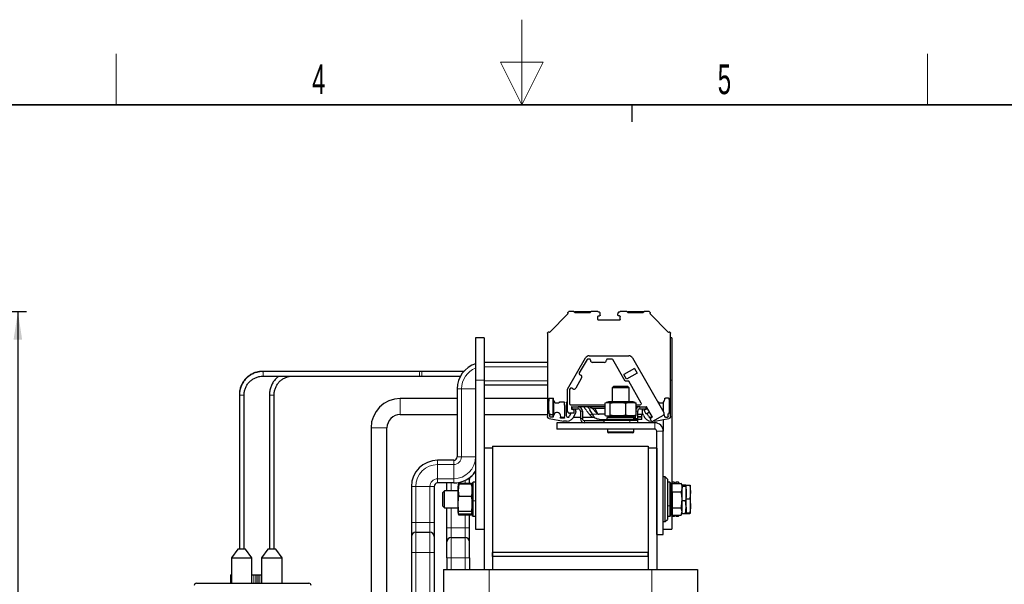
# Model space of a CAD drawing. Header units: millimetres. Extents: x 5 to 418, y 2 to 292.
# Tile 45 of 46: x 158 to 274, y 226 to 292. Entities that reach past the tile are written whole.
import ezdxf

# ---------------------------------------------------------------- set-up
doc = ezdxf.new("R2010")
doc.units = ezdxf.units.MM
doc.layers.add('SLD-0', color=7, linetype='Continuous')
doc.styles.add('SLDTEXTSTYLE0', font='TXT', dxfattribs={"width": 0.605})
doc.dimstyles.new('SLDDIMSTYLE0', dxfattribs={"dimtxt": 3.5, "dimasz": 3.302, "dimexe": 0, "dimexo": 0.0625, "dimgap": 0.875, "dimtad": 1, "dimlfac": 4, "dimrnd": 1e-09, "dimzin": 12, "dimdsep": 46, "dimtxsty": 'SLDTEXTSTYLE0', "dimsah": 1, "dimcen": 0.09, "dimadec": 0, "dimazin": 3, "dimtfac": 1, "dimtofl": 0, "dimtmove": 0, "dimatfit": 3, "dimfxl": 1, "dimfrac": 2, "dimtolj": 1, "dimtzin": 12, "dimarcsym": 0})

# ---------------------------------------------------------------- blocks, each defined once
blk = doc.blocks.new('_D_1')
at = {"layer": 'SLD-0'}
for p, q in [((117.13, 258.16), (158.68, 258.16)), ((157.68, 258.16), (157.68, 175.71)), ((149.2, 175.71), (158.68, 175.71))]:
    blk.add_line(p, q, dxfattribs=at)
for points in [[(157.68, 258.16), (157.17, 254.86), (158.18, 254.86)], [(157.68, 175.71), (158.18, 179.01), (157.17, 179.01)]]:
    blk.add_solid(points, dxfattribs=at)
at = {"layer": 'SLD-0', "insert": (153.17, 210.92), "char_height": 3.5, "attachment_point": 1, "rotation": 90, "style": 'SLDTEXTSTYLE0'}
blk.add_mtext('329,8', dxfattribs=at)

msp = doc.modelspace()

# ---------------------------------------------------------------- linework, layer by layer
at = {"color": 7, "linetype": 'Continuous', "lineweight": 25}
for p, q in [((222.4606, 257.9275), (220.2509, 255.7177)), ((222.4253, 258.0689), (222.4954, 258.139)), ((222.4253, 257.9628), (222.4606, 257.9275)), ((223.1113, 258.161), (222.5484, 258.161)), ((223.1643, 258.139), (223.2799, 258.0235)), ((223.2174, 258.161), (225.0674, 258.161)), ((225.0049, 258.0235), (223.2799, 258.0235)), ((225.0049, 258.0235), (225.1204, 258.139)), ((225.9611, 258.161), (225.1734, 258.161)), ((225.9674, 257.236), (225.9674, 257.586)), ((226.0424, 257.661), (226.1361, 257.661)), ((226.2111, 257.736), (226.2111, 257.911)), ((228.3236, 257.736), (228.3236, 257.911)), ((228.4924, 257.661), (228.3986, 257.661)), ((228.5674, 257.2235), (228.5674, 257.586)), ((229.3613, 258.161), (228.5736, 258.161)), ((229.4143, 258.139), (229.5299, 258.0235)), ((229.4674, 258.161), (231.3174, 258.161)), ((231.2549, 258.0235), (229.5299, 258.0235)), ((231.2549, 258.0235), (231.3704, 258.139)), ((231.9863, 258.161), (231.4234, 258.161)), ((232.0393, 258.139), (232.1095, 258.0689)), ((232.1095, 257.9628), (232.0741, 257.9275)), ((234.2838, 255.7177), (232.0741, 257.9275)), ((228.5049, 257.161), (226.0424, 257.161)), ((212.5674, 255.086), (211.5674, 255.086)), ((211.5674, 255.086), (211.5674, 250.086)), ((212.5674, 255.086), (212.5674, 250.086)), ((220.0174, 255.6299), (220.0174, 245.8264)), ((220.0393, 255.683), (220.1095, 255.7531)), ((220.2509, 255.7177), (220.2156, 255.7531)), ((234.2838, 255.7177), (234.3192, 255.7531)), ((234.4253, 255.7531), (234.4954, 255.683)), ((234.5174, 245.8264), (234.5174, 255.6299)), ((234.6424, 255.086), (234.5174, 255.086)), ((234.6424, 255.086), (234.6424, 250.086)), ((222.3674, 249.0206), (224.498, 252.711)), ((224.9311, 252.961), (229.5803, 252.961)), ((230.0133, 252.711), (233.7167, 246.2966)), ((220.0174, 252.1697), (212.5674, 252.1697)), ((224.6785, 252.5235), (223.7651, 250.9416)), ((224.9549, 252.586), (224.7867, 252.586)), ((225.0799, 252.436), (225.0799, 252.461)), ((226.7049, 252.186), (225.3299, 252.186)), ((226.9549, 252.461), (226.9549, 252.436)), ((227.5884, 252.586), (227.0799, 252.586)), ((229.1762, 249.961), (227.6967, 252.5235)), ((186.51, 251.111), (186.378, 251.111)), ((204.9149, 251.111), (186.51, 251.111)), ((186.51, 250.561), (204.9149, 250.561)), ((205.2299, 251.111), (204.9149, 251.111)), ((204.9149, 250.561), (205.2299, 250.561)), ((210.1542, 251.111), (205.2299, 251.111)), ((205.2299, 250.561), (209.7718, 250.561)), ((223.8109, 250.7708), (223.9408, 250.6958)), ((230.264, 251.4768), (229.0083, 250.7518)), ((229.327, 250.1997), (229.0083, 250.7518)), ((230.5827, 250.9247), (229.327, 250.1997)), ((230.264, 251.4768), (230.5827, 250.9247)), ((211.5674, 250.086), (211.5674, 232.586)), ((212.5674, 250.086), (212.5674, 242.086)), ((220.0174, 249.5022), (212.5674, 249.5022)), ((224.0323, 250.3543), (223.3448, 249.1635)), ((227.7924, 249.336), (227.6424, 249.186)), ((229.4924, 249.336), (227.7924, 249.336)), ((229.5803, 249.961), (229.1762, 249.961)), ((229.6424, 249.186), (229.4924, 249.336)), ((231.0598, 247.3985), (229.5803, 249.961)), ((234.6424, 250.086), (234.6424, 238.086)), ((183.7474, 248.336), (183.7474, 230.211)), ((183.7549, 248.336), (183.7549, 230.211)), ((184.3049, 230.211), (184.3049, 248.336)), ((187.2899, 248.336), (187.2899, 230.211)), ((187.8399, 230.211), (187.8399, 248.336)), ((209.3961, 249.086), (209.3961, 241.086)), ((222.3674, 246.461), (222.3674, 249.0206)), ((222.6174, 248.9201), (222.6174, 247.336)), ((222.7026, 249.1013), (222.6341, 248.9826)), ((223.0033, 249.072), (222.8734, 249.147)), ((227.6424, 249.186), (227.6424, 247.536)), ((229.6424, 249.186), (227.6424, 249.186)), ((229.6424, 247.536), (229.6424, 249.186)), ((209.3961, 247.9235), (202.6924, 247.9235)), ((220.0174, 247.9235), (212.5674, 247.9235)), ((220.6424, 247.9235), (220.1798, 247.9235)), ((220.2528, 247.986), (220.6299, 247.986)), ((220.6424, 248.0018), (220.6424, 245.7735)), ((220.7049, 247.911), (220.7049, 247.8485)), ((220.7329, 247.6944), (220.7329, 246.0151)), ((221.4778, 247.536), (221.9468, 247.536)), ((222.7424, 247.211), (226.8053, 247.211)), ((222.8924, 246.961), (222.8674, 246.961)), ((222.8674, 246.961), (222.8674, 246.686)), ((222.8924, 246.961), (222.8924, 246.711)), ((222.8924, 246.961), (223.6424, 246.961)), ((226.8053, 246.961), (223.6424, 246.961)), ((226.8053, 247.4217), (227.0991, 247.4891)), ((226.8053, 245.9502), (226.8053, 247.4217)), ((227.1924, 247.536), (226.9274, 247.465)), ((227.0991, 247.4891), (227.3928, 247.4217)), ((227.2653, 247.536), (227.1924, 247.536)), ((230.0924, 247.536), (227.2653, 247.536)), ((227.3928, 245.9502), (227.3928, 247.4217)), ((229.2298, 245.9502), (229.2298, 247.4217)), ((230.3553, 247.4655), (230.0924, 247.536)), ((230.3512, 247.4511), (230.4794, 247.4217)), ((230.4794, 245.9502), (230.4794, 247.4217)), ((230.4794, 247.211), (230.9515, 247.211)), ((230.8924, 246.961), (230.4794, 246.961)), ((230.8924, 246.961), (231.6424, 246.961)), ((231.6674, 246.961), (231.6424, 246.961)), ((231.6424, 246.711), (231.6424, 246.961)), ((232.3674, 245.7486), (231.6674, 246.961)), ((231.6924, 246.7156), (231.6924, 246.961)), ((233.0011, 247.536), (233.057, 247.536)), ((233.6424, 247.4895), (233.6424, 246.4253)), ((233.8299, 247.911), (233.8299, 247.8485)), ((234.282, 247.986), (233.9049, 247.986)), ((202.6924, 246.0485), (209.3961, 246.0485)), ((212.5674, 246.0485), (220.0174, 246.0485)), ((220.3174, 245.811), (220.3174, 246.086)), ((220.3174, 246.0485), (220.6424, 246.0485)), ((220.6322, 245.736), (220.3924, 245.736)), ((221.5616, 245.736), (222.0373, 245.736)), ((222.4061, 245.736), (222.4626, 245.736)), ((222.7842, 246.211), (222.6156, 245.8495)), ((223.1174, 246.211), (222.6174, 246.211)), ((222.8674, 246.686), (223.1174, 246.595)), ((222.8924, 246.711), (223.6424, 246.711)), ((222.9972, 246.6677), (222.9856, 246.6429)), ((223.1023, 245.736), (223.8924, 245.736)), ((223.1174, 246.595), (223.1174, 246.211)), ((223.2069, 245.944), (223.3122, 246.2334)), ((223.3424, 246.4045), (223.3122, 246.2334)), ((223.3424, 246.4045), (223.3424, 246.5998)), ((223.8924, 246.461), (223.8924, 245.586)), ((224.1424, 246.461), (224.1424, 245.586)), ((224.1424, 245.736), (225.363, 245.736)), ((225.311, 246.086), (225.0249, 246.6138)), ((225.2674, 246.786), (226.8053, 246.786)), ((225.311, 246.086), (225.3951, 245.9309)), ((225.9226, 246.2168), (225.6141, 246.786)), ((226.8053, 246.086), (226.1077, 246.086)), ((226.9274, 245.907), (227.1924, 245.836)), ((227.5924, 245.836), (227.0174, 245.686)), ((227.6768, 245.836), (227.1924, 245.836)), ((230.0924, 245.836), (227.6768, 245.836)), ((230.2674, 245.686), (229.6924, 245.836)), ((230.0924, 245.836), (230.3573, 245.907)), ((230.3535, 245.9213), (230.4794, 245.9502)), ((230.3924, 245.586), (230.3924, 245.9302)), ((230.6424, 245.586), (230.6424, 246.461)), ((230.6424, 246.086), (231.1424, 246.086)), ((230.6642, 245.786), (230.6642, 245.7735)), ((230.6642, 245.786), (231.1424, 245.786)), ((231.1424, 245.7735), (230.6642, 245.7735)), ((230.8924, 246.711), (231.6424, 246.711)), ((231.1424, 245.786), (231.1424, 246.086)), ((231.1424, 245.486), (231.1424, 245.7735)), ((231.1924, 246.4045), (231.1924, 246.5998)), ((231.2225, 246.2334), (231.1924, 246.4045)), ((231.3279, 245.944), (231.2225, 246.2334)), ((231.4054, 246.5499), (231.7799, 246.7661)), ((231.6554, 246.1169), (231.4054, 246.5499)), ((231.5528, 246.635), (231.5376, 246.6677)), ((232.0299, 246.3331), (231.6554, 246.1169)), ((231.9191, 245.8495), (231.7649, 246.1801)), ((232.1011, 245.5948), (232.3674, 245.7486)), ((233.6251, 245.9551), (232.3261, 245.2051)), ((233.9027, 245.736), (234.1424, 245.736)), ((234.2174, 245.811), (234.2174, 246.086)), ((220.224, 245.5802), (221.8924, 245.286)), ((221.1424, 245.086), (221.1424, 244.336)), ((232.6424, 245.086), (221.1424, 245.086)), ((221.958, 245.611), (221.6241, 245.611)), ((222.2672, 245.286), (221.8924, 245.286)), ((224.3924, 245.336), (226.6424, 245.336)), ((226.1424, 245.486), (226.7424, 245.486)), ((226.7424, 245.486), (226.6424, 245.386)), ((226.6424, 245.386), (226.6424, 245.086)), ((226.6424, 245.386), (229.7125, 245.386)), ((226.7424, 245.486), (229.659, 245.486)), ((227.0174, 245.686), (227.0174, 245.486)), ((230.1462, 245.686), (227.0174, 245.686)), ((229.659, 245.486), (230.5424, 245.486)), ((229.7125, 245.386), (230.6424, 245.386)), ((230.2674, 245.686), (230.1462, 245.686)), ((230.2674, 245.486), (230.2674, 245.686)), ((230.6424, 245.386), (230.5424, 245.486)), ((231.1424, 245.486), (230.6323, 245.486)), ((230.6424, 245.086), (230.6424, 245.386)), ((232.3261, 245.2051), (232.1011, 245.5948)), ((232.6424, 245.286), (232.4662, 245.286)), ((232.6424, 245.286), (234.3108, 245.5802)), ((233.6424, 245.4623), (233.6424, 244.086)), ((199.2549, 244.486), (199.2549, 201.7199)), ((201.1299, 201.7199), (201.1299, 244.486)), ((232.6424, 244.336), (221.1424, 244.336)), ((227.0799, 244.336), (227.0799, 244.016)), ((230.0799, 243.891), (227.2049, 243.891)), ((230.2049, 244.016), (230.2049, 244.336)), ((232.8924, 231.961), (232.8924, 244.086)), ((233.6424, 231.961), (233.6424, 244.086)), ((213.5674, 242.336), (213.5674, 229.836)), ((213.5674, 242.336), (231.8924, 242.336)), ((231.8924, 242.336), (231.8924, 229.836)), ((213.5674, 242.086), (212.5674, 242.086)), ((212.5674, 242.086), (212.5674, 227.836)), ((213.5674, 242.086), (213.5674, 227.836)), ((232.8924, 242.086), (231.8924, 242.086)), ((231.8924, 242.086), (231.8924, 227.836)), ((232.8924, 242.086), (232.8924, 227.836)), ((208.9799, 240.6697), (207.0924, 240.6697)), ((208.9799, 238.0022), (207.0924, 238.0022)), ((208.1836, 237.086), (208.1836, 238.0022)), ((209.5223, 237.7411), (209.4674, 237.536)), ((209.5816, 237.8527), (209.5143, 237.1372)), ((209.5823, 237.9648), (209.5223, 237.7411)), ((209.5816, 237.8527), (209.5355, 237.7376)), ((209.5648, 237.8498), (209.5816, 237.9618)), ((211.0531, 237.9618), (209.5816, 237.9618)), ((211.0531, 237.8527), (209.5816, 237.8527)), ((210.8511, 237.9618), (210.8511, 238.4365)), ((211.0531, 237.9618), (211.065, 237.8826)), ((211.0993, 237.7376), (211.0531, 237.8527)), ((211.0962, 237.8018), (211.0553, 237.9544)), ((211.1674, 237.536), (211.1124, 237.7411)), ((211.2674, 238.086), (211.1674, 237.986)), ((211.1674, 235.8964), (211.1674, 237.986)), ((211.5674, 238.086), (211.2674, 238.086)), ((211.2674, 235.8864), (211.2674, 238.086)), ((233.8924, 238.711), (233.6424, 238.711)), ((234.1424, 238.461), (233.8924, 238.711)), ((233.8924, 233.461), (233.8924, 238.711)), ((234.1424, 238.461), (234.1424, 233.711)), ((234.4424, 238.086), (234.1424, 238.086)), ((234.5424, 237.986), (234.4424, 238.086)), ((234.4424, 238.086), (234.4424, 235.3199)), ((234.5424, 237.986), (234.5424, 235.3582)), ((234.6424, 237.836), (234.5424, 237.836)), ((234.6924, 237.6263), (234.5424, 237.5397)), ((234.9424, 238.086), (234.6424, 238.086)), ((234.6424, 238.086), (234.6424, 237.5975)), ((234.6924, 237.961), (235.7759, 237.961)), ((234.6924, 236.9607), (234.6924, 237.961)), ((235.0424, 237.986), (234.9424, 238.086)), ((234.9424, 238.086), (234.9424, 237.961)), ((235.0424, 237.986), (235.0424, 237.961)), ((235.4424, 238.086), (235.1424, 238.086)), ((235.1424, 238.086), (235.1424, 237.961)), ((235.5424, 237.986), (235.4424, 238.086)), ((235.4424, 238.086), (235.4424, 237.961)), ((235.5424, 237.986), (235.5424, 237.961)), ((235.8674, 237.711), (235.7754, 237.9638)), ((235.7759, 237.961), (235.8674, 237.4608)), ((235.7759, 237.961), (235.7838, 237.923)), ((235.8448, 237.773), (236.2759, 237.773)), ((235.8674, 237.4608), (235.8674, 237.711)), ((235.8674, 237.6409), (236.2759, 237.6409)), ((236.2759, 237.773), (236.3674, 237.7069)), ((236.3674, 237.7069), (236.2759, 237.6409)), ((236.3179, 237.7427), (236.7759, 237.7427)), ((236.3674, 236.7973), (236.3674, 237.7069)), ((236.7759, 237.7427), (236.8674, 236.9471)), ((236.7759, 237.7427), (236.8674, 237.71)), ((236.8674, 236.9471), (236.8674, 237.71)), ((204.0086, 237.586), (204.0086, 233.336)), ((206.6761, 237.586), (206.6761, 233.336)), ((207.8841, 237.086), (207.6924, 236.8942)), ((207.6924, 235.3593), (207.6924, 236.8942)), ((209.4674, 237.086), (207.8841, 237.086)), ((207.8841, 235.1869), (207.8841, 237.086)), ((209.4674, 237.536), (209.4674, 237.024)), ((209.4674, 237.024), (209.4674, 234.636)), ((209.5143, 237.1372), (209.5816, 236.4218)), ((234.6924, 236.9607), (235.7759, 236.9607)), ((234.6924, 236.9607), (234.6924, 235.0857)), ((235.8674, 237.4608), (235.7759, 236.9607)), ((235.8674, 236.0232), (235.8674, 237.4608)), ((236.3674, 235.1764), (236.3674, 236.7973)), ((236.8674, 236.9471), (236.7759, 236.1514)), ((236.8674, 235.3231), (236.8674, 236.9471)), ((207.6924, 235.2777), (207.6924, 235.3593)), ((211.0531, 236.4218), (209.5816, 236.4218)), ((211.1674, 234.186), (211.1674, 235.8964)), ((211.2674, 234.086), (211.2674, 235.8864)), ((234.4424, 235.3199), (234.4424, 234.086)), ((234.5424, 235.3582), (234.5424, 234.186)), ((235.8674, 234.6484), (235.8674, 236.0232)), ((235.8674, 235.9538), (236.2759, 235.9538)), ((236.3674, 235.1764), (236.2759, 235.9538)), ((236.3674, 236.1514), (236.7759, 236.1514)), ((236.8674, 234.462), (236.8674, 235.3231)), ((207.6924, 235.2777), (207.8841, 235.086)), ((207.8841, 235.086), (207.8841, 235.1869)), ((207.8841, 235.086), (209.4674, 235.086)), ((208.1836, 232.711), (208.1836, 235.086)), ((209.4674, 234.636), (209.5223, 234.4309)), ((209.5386, 234.3702), (209.5823, 234.2072)), ((209.5816, 234.2102), (209.5588, 234.3763)), ((209.5778, 234.2357), (209.5816, 234.2102)), ((211.0531, 234.6551), (209.5816, 234.6551)), ((211.0531, 234.3193), (209.5816, 234.3193)), ((211.0531, 234.2102), (209.5816, 234.2102)), ((210.8511, 232.711), (210.8511, 234.2102)), ((211.076, 234.3763), (211.0531, 234.2102)), ((211.0553, 234.2175), (211.0962, 234.3702)), ((211.1124, 234.4309), (211.1674, 234.636)), ((211.1674, 234.186), (211.2674, 234.086)), ((234.4424, 234.086), (234.5424, 234.186)), ((234.5424, 234.6322), (234.6924, 234.5456)), ((234.5424, 234.336), (234.6424, 234.336)), ((234.6424, 234.5745), (234.6424, 234.086)), ((234.6924, 235.0857), (235.7759, 235.0857)), ((234.6924, 235.0857), (234.6924, 234.211)), ((234.6924, 234.211), (235.7759, 234.211)), ((234.9424, 234.211), (234.9424, 234.086)), ((234.9424, 234.086), (235.0424, 234.186)), ((235.0424, 234.211), (235.0424, 234.186)), ((235.1424, 234.211), (235.1424, 234.086)), ((235.4424, 234.211), (235.4424, 234.086)), ((235.4424, 234.086), (235.5424, 234.186)), ((235.5424, 234.211), (235.5424, 234.186)), ((235.7754, 234.2082), (235.8674, 234.461)), ((235.8674, 234.6484), (235.7759, 235.0857)), ((235.7759, 234.211), (235.8674, 234.6484)), ((235.8448, 234.3989), (236.2759, 234.3989)), ((235.8674, 234.461), (235.8674, 234.6484)), ((236.2759, 234.3989), (236.3674, 235.1764)), ((236.2759, 234.3989), (236.3674, 234.465)), ((236.3179, 234.4293), (236.7759, 234.4293)), ((236.3674, 235.1764), (236.3674, 234.4639)), ((236.3674, 234.4947), (236.7759, 234.4947)), ((236.8674, 234.462), (236.7759, 234.4947)), ((236.7759, 234.4293), (236.8674, 234.462)), ((204.0086, 233.336), (204.0086, 231.7135)), ((206.6761, 233.336), (206.6761, 231.7135)), ((211.2674, 234.086), (211.5674, 234.086)), ((233.6424, 233.461), (233.8924, 233.461)), ((233.8924, 233.461), (234.1424, 233.711)), ((234.1424, 234.086), (234.4424, 234.086)), ((234.6424, 234.086), (234.9424, 234.086)), ((234.6424, 234.086), (234.6424, 232.586)), ((235.1424, 234.086), (235.4424, 234.086)), ((204.5086, 232.2135), (206.1761, 232.2135)), ((208.1836, 231.0885), (208.1836, 232.711)), ((210.8511, 231.0885), (210.8511, 232.711)), ((211.5674, 232.586), (212.5674, 232.586)), ((232.8924, 231.961), (233.6424, 231.961)), ((233.6424, 232.586), (234.6424, 232.586)), ((204.0086, 231.7135), (204.0086, 229.836)), ((206.6761, 231.7135), (206.6761, 229.836)), ((208.1836, 229.211), (208.1836, 231.0885)), ((208.6836, 231.5885), (210.3511, 231.5885)), ((210.8511, 229.211), (210.8511, 231.0885)), ((183.5589, 230.211), (182.8089, 229.211)), ((184.4839, 230.211), (183.5589, 230.211)), ((185.2339, 229.211), (184.4839, 230.211)), ((187.1022, 230.211), (186.3522, 229.211)), ((188.0272, 230.211), (187.1022, 230.211)), ((188.7772, 229.211), (188.0272, 230.211)), ((204.0086, 229.836), (204.0086, 196.586)), ((206.6761, 229.836), (206.6761, 196.586)), ((213.5674, 229.336), (213.5674, 229.836)), ((231.8924, 229.836), (213.5674, 229.836)), ((231.8924, 229.336), (231.8924, 229.836)), ((182.8089, 229.211), (182.8089, 226.211)), ((182.8089, 229.211), (184.0214, 229.211)), ((184.0214, 229.211), (185.2339, 229.211)), ((185.2339, 226.211), (185.2339, 229.211)), ((186.3522, 229.211), (186.3522, 226.211)), ((186.3522, 229.211), (187.5647, 229.211)), ((187.5647, 229.211), (188.7772, 229.211)), ((188.7772, 226.211), (188.7772, 229.211)), ((208.1836, 229.211), (208.1836, 227.836)), ((210.8511, 229.211), (210.8511, 227.836)), ((231.8924, 229.336), (213.5674, 229.336)), ((213.5674, 229.336), (213.5674, 227.836)), ((231.8924, 229.336), (231.8924, 227.836)), ((182.6924, 227.211), (182.6924, 226.211)), ((182.6924, 227.211), (182.8089, 227.211)), ((185.2339, 227.211), (185.4424, 227.211)), ((185.4424, 227.211), (185.6924, 227.211)), ((185.6924, 227.211), (185.6924, 226.211)), ((185.6924, 227.211), (185.9424, 227.211)), ((185.9424, 227.211), (186.0674, 227.211)), ((186.0674, 227.211), (186.3174, 227.211)), ((186.3174, 227.211), (186.3174, 226.211)), ((207.7674, 227.836), (207.7674, 196.1697)), ((207.7674, 227.836), (213.1549, 227.836)), ((213.1549, 227.836), (232.3049, 227.836)), ((232.3049, 227.836), (237.6924, 227.836)), ((237.6924, 227.836), (237.6924, 192.336)), ((178.6924, 226.211), (185.3174, 226.211)), ((185.3174, 226.211), (191.9424, 226.211))]:
    msp.add_line(p, q, dxfattribs=at)
at = {"color": 7, "linetype": 'Continuous', "lineweight": 18}
for p, q in [((223.2174, 258.139), (225.0674, 258.139)), ((229.4674, 258.139), (231.3174, 258.139)), ((220.0174, 251.6697), (212.5674, 251.6697)), ((205.2299, 250.836), (205.2299, 251.111)), ((205.2299, 250.561), (205.2299, 250.836)), ((211.5674, 250.086), (212.5674, 250.086)), ((220.0174, 250.0022), (212.5674, 250.0022)), ((234.5174, 250.086), (234.6424, 250.086)), ((183.7549, 248.336), (183.7474, 248.336)), ((184.0645, 248.336), (183.7549, 248.336)), ((184.3049, 248.336), (184.0645, 248.336)), ((187.6417, 248.336), (187.2899, 248.336)), ((187.8399, 248.336), (187.6417, 248.336)), ((209.3961, 249.086), (209.8961, 249.086)), ((209.8961, 249.086), (211.5636, 249.086)), ((209.8961, 249.086), (209.8961, 241.086)), ((211.5674, 249.1688), (211.5636, 249.086)), ((211.5636, 249.086), (211.5636, 241.086)), ((202.6924, 246.986), (202.6924, 247.9235)), ((202.6924, 246.0485), (202.6924, 246.986)), ((223.6424, 246.711), (223.6424, 246.961)), ((227.2653, 247.536), (227.0991, 247.4891)), ((230.8924, 246.961), (230.8924, 246.711)), ((224.1424, 246.461), (223.8924, 246.461)), ((225.279, 246.786), (225.8182, 246.2154)), ((226.1077, 246.086), (225.311, 246.086)), ((227.6768, 245.836), (227.3928, 245.9502)), ((229.6141, 245.836), (230.1462, 245.686)), ((230.6424, 246.461), (230.4794, 246.461)), ((223.8924, 245.586), (224.1424, 245.586)), ((224.3924, 245.336), (224.3924, 245.086)), ((229.659, 245.486), (229.7125, 245.386)), ((229.7125, 245.086), (229.7125, 245.386)), ((230.1462, 245.686), (230.1462, 245.486)), ((230.3924, 245.586), (230.6424, 245.586)), ((232.6424, 244.336), (232.6424, 245.086)), ((200.1924, 244.486), (199.2549, 244.486)), ((201.1299, 244.486), (200.1924, 244.486)), ((227.0799, 244.016), (230.2049, 244.016)), ((233.6424, 244.086), (232.8924, 244.086)), ((207.0924, 240.6697), (207.0924, 240.1697)), ((207.0924, 240.1697), (207.0924, 238.5022)), ((208.9799, 240.1697), (207.0924, 240.1697)), ((208.9799, 240.6697), (208.9799, 240.1697)), ((208.9799, 240.1697), (208.9799, 238.5022)), ((209.3961, 241.086), (209.8961, 241.086)), ((209.8961, 241.086), (211.5636, 241.086)), ((207.0924, 238.5022), (207.0924, 238.0022)), ((208.9799, 238.5022), (207.0924, 238.5022)), ((208.6836, 237.086), (208.6836, 238.0022)), ((208.9799, 238.5022), (208.9799, 238.0022)), ((210.3511, 237.9618), (210.3511, 238.3239)), ((210.5577, 238.4365), (210.8511, 238.4365)), ((210.9951, 238.7518), (210.9953, 238.7515)), ((211.1674, 237.4512), (211.0531, 237.8527)), ((204.0086, 237.586), (204.5086, 237.586)), ((204.5086, 237.586), (206.1761, 237.586)), ((204.5086, 237.586), (204.5086, 233.336)), ((206.1761, 237.586), (206.1761, 233.336)), ((206.1761, 237.586), (206.6761, 237.586)), ((209.4674, 237.024), (209.5143, 237.1372)), ((211.1674, 235.8964), (211.2674, 235.8864)), ((211.5674, 235.8864), (211.2674, 235.8864)), ((234.1424, 235.3199), (234.4424, 235.3199)), ((234.5424, 235.3582), (234.4424, 235.3199)), ((208.6836, 232.711), (208.6836, 235.086)), ((210.3511, 232.711), (210.3511, 234.2102)), ((204.0086, 233.336), (204.5086, 233.336)), ((204.5086, 233.336), (204.5086, 232.2135)), ((204.5086, 233.336), (206.1761, 233.336)), ((206.1761, 233.336), (206.1761, 232.2135)), ((206.1761, 233.336), (206.6761, 233.336)), ((204.5086, 232.2135), (204.5086, 229.836)), ((206.1761, 232.2135), (206.1761, 229.836)), ((208.1836, 232.711), (208.6836, 232.711)), ((208.6836, 231.5885), (208.6836, 232.711)), ((208.6836, 232.711), (210.3511, 232.711)), ((210.3511, 231.5885), (210.3511, 232.711)), ((210.3511, 232.711), (210.8511, 232.711)), ((208.6836, 229.211), (208.6836, 231.5885)), ((210.3511, 229.211), (210.3511, 231.5885)), ((204.0086, 229.836), (204.5086, 229.836)), ((204.5086, 229.836), (204.5086, 196.586)), ((204.5086, 229.836), (206.1761, 229.836)), ((206.1761, 229.836), (206.1761, 196.586)), ((206.1761, 229.836), (206.6761, 229.836)), ((208.1836, 229.211), (208.6836, 229.211)), ((208.6836, 229.211), (208.6836, 227.836)), ((208.6836, 229.211), (210.3511, 229.211)), ((210.3511, 229.211), (210.3511, 227.836)), ((210.3511, 229.211), (210.8511, 229.211)), ((185.4424, 227.211), (185.4424, 226.211)), ((185.9424, 227.211), (185.9424, 226.211)), ((186.0674, 227.211), (186.0674, 226.211)), ((213.1549, 227.836), (213.1549, 192.336)), ((232.3049, 227.836), (232.3049, 192.336))]:
    msp.add_line(p, q, dxfattribs=at)
at = {"color": 7, "linetype": 'Continuous', "lineweight": 18, "flags": 128}
msp.add_lwpolyline([(186.5446, 250.836), (186.542, 250.9412), (186.5345, 251.0304), (186.5232, 251.0901), (186.51, 251.111), (186.5099, 251.111)], dxfattribs=at)
at = {"color": 7, "linetype": 'Continuous', "lineweight": 25, "flags": 128}
for points in [[(233.8278, 245.8183), (233.8102, 245.9907), (233.7448, 246.1202)], [(230.6125, 245.4158), (230.6328, 245.4884), (230.6424, 245.586)]]:
    msp.add_lwpolyline(points, dxfattribs=at)
at = {"color": 7, "linetype": 'Continuous', "lineweight": 25}
for centre, radius, start, end in [((224.9311, 252.461), 0.5, 90, 150), ((229.5803, 252.461), 0.5, 30, 90), ((212.4799, 249.086), 3.0838, 107.211871, 180), ((224.7867, 252.461), 0.125, 90, 150), ((224.9549, 252.461), 0.125, 0, 90), ((225.3299, 252.436), 0.25, 180, 270), ((226.7049, 252.436), 0.25, 270, 0), ((227.0799, 252.461), 0.125, 90, 180), ((227.5884, 252.461), 0.125, 30, 90), ((223.8734, 250.8791), 0.125, 150, 240), ((223.8158, 250.4793), 0.25, 330, 60), ((222.7424, 248.9201), 0.125, 150, 180), ((222.8109, 249.0388), 0.125, 60, 150), ((223.1283, 249.2885), 0.25, 240, 330), ((202.6924, 244.486), 3.4375, 90, 180), ((230.1424, 247.0735), 10, 175.159461, 184.842274), ((221.1424, 247.8485), 0.4375, 180, 310.878635), ((212.0674, 246.511), 10, 355.231877, 5.49264), ((232.2174, 246.511), 10, 174.50736, 183.376273), ((222.7424, 247.336), 0.125, 180, 270), ((223.6424, 246.461), 0.5, 0, 90), ((230.8924, 246.461), 0.5, 90, 145.68257), ((230.9515, 247.336), 0.125, 270, 30), ((233.3924, 247.8485), 0.4375, 229.127716, 0), ((224.3924, 247.0735), 10, 355.157287, 4.840537), ((202.6924, 244.486), 1.5625, 90, 180), ((221.1424, 245.861), 0.4375, 340.033942, 185.603315), ((222.4344, 245.934), 0.2, 183.41835, 334.997386), ((222.2672, 246.286), 1, 270, 340), ((222.6174, 246.461), 0.25, 180, 270), ((223.6424, 246.461), 0.25, 0, 90), ((230.8924, 246.461), 0.25, 90, 180), ((232.2676, 246.286), 1, 200, 270), ((232.1004, 245.934), 0.2, 205, 343.834037), ((233.5001, 246.1716), 0.25, 300, 30), ((234.2819, 246.2356), 0.075, 273.953613, 355.1479), ((224.3924, 245.586), 0.5, 180, 270), ((224.3924, 245.586), 0.25, 180, 270), ((230.1424, 245.586), 0.25, 336.421822, 0), ((232.6424, 244.086), 1, 0, 90), ((227.2049, 244.016), 0.125, 180, 270), ((230.0799, 244.016), 0.125, 270, 0), ((232.6424, 244.086), 0.25, 0, 90), ((207.0924, 237.586), 3.0838, 90, 180), ((208.9799, 241.086), 0.4163, 270, 0), ((208.9799, 241.086), 3.0838, 270, 327.042655), ((208.9799, 241.0855), 3.0837, 310.811417, 327.042655), ((207.0924, 237.586), 0.4163, 90, 180), ((211.2674, 238.4365), 0.4163, 130.811417, 180), ((204.5086, 231.7135), 0.5, 90, 180), ((206.1761, 231.7135), 0.5, 0, 90), ((208.6836, 231.0885), 0.5, 90, 180), ((210.3511, 231.0885), 0.5, 0, 90), ((178.6924, 225.961), 0.25, 90, 180), ((191.9424, 225.961), 0.25, 0, 90)]:
    msp.add_arc(centre, radius, start, end, dxfattribs=at)
at = {"color": 7, "linetype": 'Continuous', "lineweight": 18}
for centre, radius, start, end in [((185.9706, 250.7684), 0.578, 338.964257, 6.710713), ((204.3779, 250.9036), 0.5756, 353.249912, 21.112538), ((204.3779, 250.7683), 0.5756, 338.887462, 6.750088), ((212.4799, 249.086), 2.5838, 110.681259, 180), ((225.0938, 245.711), 0.373, 36.127058, 110.462126), ((207.0924, 237.586), 2.5838, 90, 180), ((208.9799, 241.086), 2.5838, 270, 0), ((208.9799, 241.086), 0.9163, 270, 0), ((207.0924, 237.586), 0.9163, 90, 180)]:
    msp.add_arc(centre, radius, start, end, dxfattribs=at)
at = {"color": 7, "linetype": 'Continuous', "lineweight": 25}
for points in [[(222.4253, 257.9628), (222.4191, 257.9706), (222.4068, 257.986), (222.4015, 258.0158), (222.4068, 258.0456), (222.4191, 258.0611), (222.4253, 258.0689)], [(222.4954, 258.139), (222.4991, 258.1423), (222.5064, 258.1488), (222.5196, 258.1557), (222.5337, 258.1602), (222.5435, 258.1607), (222.5484, 258.161)], [(223.1113, 258.161), (223.1162, 258.1607), (223.126, 258.1602), (223.1402, 258.1557), (223.1533, 258.1488), (223.1607, 258.1423), (223.1643, 258.139)], [(225.1204, 258.139), (225.1241, 258.1423), (225.1314, 258.1488), (225.1446, 258.1557), (225.1587, 258.1602), (225.1685, 258.1607), (225.1734, 258.161)], [(225.9611, 258.161), (225.9939, 258.1572), (226.0594, 258.1497), (226.142, 258.0919), (226.1999, 258.0093), (226.2074, 257.9437), (226.2111, 257.911)], [(225.9674, 257.586), (225.9685, 257.5958), (225.9708, 257.6155), (225.9881, 257.6403), (226.0129, 257.6576), (226.0325, 257.6599), (226.0424, 257.661)], [(226.2111, 257.736), (226.21, 257.7262), (226.2077, 257.7065), (226.1904, 257.6817), (226.1656, 257.6644), (226.146, 257.6621), (226.1361, 257.661)], [(228.3236, 257.911), (228.3274, 257.9437), (228.3349, 258.0093), (228.3927, 258.0919), (228.4753, 258.1497), (228.5409, 258.1572), (228.5736, 258.161)], [(228.3986, 257.661), (228.3888, 257.6621), (228.3691, 257.6644), (228.3444, 257.6817), (228.327, 257.7065), (228.3248, 257.7262), (228.3236, 257.736)], [(228.4924, 257.661), (228.5022, 257.6599), (228.5219, 257.6576), (228.5467, 257.6403), (228.564, 257.6155), (228.5662, 257.5958), (228.5674, 257.586)], [(229.3613, 258.161), (229.3662, 258.1607), (229.376, 258.1602), (229.3902, 258.1557), (229.4033, 258.1488), (229.4107, 258.1423), (229.4143, 258.139)], [(231.3704, 258.139), (231.3741, 258.1423), (231.3814, 258.1488), (231.3946, 258.1557), (231.4087, 258.1602), (231.4185, 258.1607), (231.4234, 258.161)], [(231.9863, 258.161), (231.9912, 258.1607), (232.001, 258.1602), (232.0152, 258.1557), (232.0283, 258.1488), (232.0357, 258.1423), (232.0393, 258.139)], [(232.1095, 258.0689), (232.1156, 258.0611), (232.1279, 258.0456), (232.1332, 258.0158), (232.1279, 257.986), (232.1156, 257.9706), (232.1095, 257.9628)], [(226.0424, 257.161), (226.0325, 257.1621), (226.0129, 257.1644), (225.9881, 257.1817), (225.9708, 257.2065), (225.9685, 257.2262), (225.9674, 257.236)], [(228.5674, 257.2235), (228.5664, 257.2153), (228.5646, 257.1989), (228.5501, 257.1783), (228.5294, 257.1638), (228.5131, 257.1619), (228.5049, 257.161)], [(220.0174, 255.6299), (220.0177, 255.6348), (220.0182, 255.6447), (220.0227, 255.6588), (220.0295, 255.6719), (220.0361, 255.6793), (220.0393, 255.683)], [(220.1095, 255.7531), (220.1172, 255.7593), (220.1327, 255.7716), (220.1625, 255.7768), (220.1923, 255.7716), (220.2078, 255.7593), (220.2156, 255.7531)], [(234.3192, 255.7531), (234.3269, 255.7593), (234.3424, 255.7716), (234.3722, 255.7768), (234.402, 255.7716), (234.4175, 255.7593), (234.4253, 255.7531)], [(234.4954, 255.683), (234.4987, 255.6793), (234.5052, 255.6719), (234.5121, 255.6588), (234.5165, 255.6447), (234.5171, 255.6348), (234.5174, 255.6299)], [(220.178, 247.9173), (220.1798, 247.9265), (220.1834, 247.9449), (220.201, 247.9674), (220.2249, 247.983), (220.2435, 247.985), (220.2528, 247.986)], [(220.6299, 247.986), (220.6397, 247.9849), (220.6594, 247.9826), (220.6842, 247.9653), (220.7015, 247.9405), (220.7037, 247.9208), (220.7049, 247.911)], [(221.4287, 247.5177), (221.4361, 247.523), (221.4508, 247.5335), (221.4688, 247.5352), (221.4778, 247.536)], [(221.9468, 247.536), (221.956, 247.535), (221.9745, 247.533), (221.9983, 247.5176), (222.0159, 247.4954), (222.0196, 247.4773), (222.0215, 247.4682)], [(222.2633, 247.4682), (222.2652, 247.4773), (222.2689, 247.4954), (222.2865, 247.5176), (222.3103, 247.533), (222.3287, 247.535), (222.3379, 247.536)], [(225.2674, 246.786), (225.2446, 246.7878), (225.1991, 246.7914), (225.1362, 246.8199), (225.0819, 246.8625), (225.0577, 246.9013), (225.0456, 246.9206)], [(233.057, 247.536), (233.066, 247.5351), (233.084, 247.5335), (233.0987, 247.5229), (233.1061, 247.5177)], [(233.8299, 247.911), (233.831, 247.9208), (233.8333, 247.9405), (233.8506, 247.9653), (233.8754, 247.9826), (233.895, 247.9849), (233.9049, 247.986)], [(234.282, 247.986), (234.2913, 247.985), (234.3099, 247.983), (234.3338, 247.9674), (234.3513, 247.9449), (234.3549, 247.9265), (234.3567, 247.9173)], [(220.224, 245.5802), (220.1958, 245.5881), (220.1395, 245.6041), (220.0724, 245.6627), (220.0262, 245.739), (220.0203, 245.7973), (220.0174, 245.8264)], [(220.2476, 246.1608), (220.2388, 246.1623), (220.2212, 246.1654), (220.1992, 246.1812), (220.183, 246.2031), (220.1797, 246.2206), (220.1781, 246.2294)], [(220.2476, 246.1608), (220.2569, 246.1591), (220.2755, 246.1558), (220.2984, 246.1382), (220.3143, 246.1142), (220.3163, 246.0954), (220.3174, 246.086)], [(220.3924, 245.736), (220.3825, 245.7371), (220.3629, 245.7394), (220.3381, 245.7567), (220.3208, 245.7815), (220.3185, 245.8012), (220.3174, 245.811)], [(220.707, 245.8183), (220.7072, 245.813), (220.7075, 245.8026), (220.704, 245.7872), (220.6976, 245.7729), (220.6882, 245.7602), (220.6765, 245.7497), (220.6628, 245.7419), (220.6479, 245.7369), (220.6374, 245.7363), (220.6322, 245.736)], [(223.2868, 246.6723), (223.2945, 246.6694), (223.3099, 246.6637), (223.3278, 246.6462), (223.34, 246.6244), (223.3416, 246.608), (223.3424, 246.5998)], [(231.1924, 246.5998), (231.1932, 246.608), (231.1947, 246.6244), (231.2069, 246.6462), (231.2248, 246.6637), (231.2403, 246.6694), (231.248, 246.6723)], [(233.9027, 245.736), (233.8974, 245.7363), (233.887, 245.7369), (233.872, 245.7419), (233.8583, 245.7497), (233.8466, 245.7601), (233.8372, 245.7728), (233.8308, 245.7872), (233.8272, 245.8026), (233.8276, 245.8131), (233.8278, 245.8183)], [(234.2174, 245.811), (234.2162, 245.8012), (234.214, 245.7815), (234.1967, 245.7567), (234.1719, 245.7394), (234.1522, 245.7371), (234.1424, 245.736)], [(234.2174, 246.086), (234.2184, 246.0954), (234.2205, 246.1142), (234.2363, 246.1382), (234.2592, 246.1558), (234.2778, 246.1591), (234.2871, 246.1608)], [(234.5174, 245.8264), (234.5144, 245.7973), (234.5085, 245.739), (234.4624, 245.6627), (234.3953, 245.6041), (234.3389, 245.5881), (234.3108, 245.5802)], [(221.6241, 245.611), (221.6181, 245.6114), (221.6061, 245.6122), (221.5891, 245.6189), (221.5742, 245.629), (221.5621, 245.6425), (221.5535, 245.6585), (221.5491, 245.6761), (221.5486, 245.6943), (221.5519, 245.7058), (221.5536, 245.7116)], [(222.0328, 245.6798), (222.031, 245.6706), (222.0274, 245.6522), (222.0099, 245.6296), (221.9859, 245.614), (221.9673, 245.612), (221.958, 245.611)]]:
    msp.add_open_spline(points, degree=3, dxfattribs=at)
at = {"color": 7, "linetype": 'Continuous', "lineweight": 18}
for points in [[(223.2174, 258.161), (223.2174, 258.1607), (223.2174, 258.1602), (223.2174, 258.1557), (223.2174, 258.1488), (223.2174, 258.1423), (223.2174, 258.139)], [(225.0674, 258.161), (225.0674, 258.1607), (225.0674, 258.1602), (225.0674, 258.1557), (225.0674, 258.1488), (225.0674, 258.1423), (225.0674, 258.139)], [(229.4674, 258.161), (229.4674, 258.1607), (229.4674, 258.1602), (229.4674, 258.1557), (229.4674, 258.1488), (229.4674, 258.1423), (229.4674, 258.139)], [(231.3174, 258.161), (231.3174, 258.1607), (231.3174, 258.1602), (231.3174, 258.1557), (231.3174, 258.1488), (231.3174, 258.1423), (231.3174, 258.139)]]:
    msp.add_open_spline(points, degree=3, dxfattribs=at)
at = {"color": 7, "linetype": 'Continuous', "lineweight": 25}
for points, knots in [([(225.0674, 258.161), (225.0835, 258.161), (225.1061, 258.161), (225.1322, 258.161), (225.1471, 258.161), (225.1592, 258.161), (225.1709, 258.161), (225.1724, 258.161), (225.1734, 258.161)], [0, 0, 0, 0, 0.28232556, 0.3956386, 0.51777025, 0.63110711, 0.74043539, 1, 1, 1, 1]), ([(231.3174, 258.161), (231.3335, 258.161), (231.3561, 258.161), (231.3822, 258.161), (231.3971, 258.161), (231.4092, 258.161), (231.4209, 258.161), (231.4224, 258.161), (231.4234, 258.161)], [0, 0, 0, 0, 0.28232556, 0.3956386, 0.51777025, 0.63110711, 0.74043539, 1, 1, 1, 1]), ([(186.378, 251.111), (186.2958, 251.1085), (186.0658, 251.1017), (185.6921, 251.028), (185.2732, 250.8692), (184.8857, 250.6374), (184.5406, 250.3405), (184.2477, 249.9866), (184.0149, 249.5855), (183.8503, 249.1487), (183.7612, 248.7268), (183.7515, 248.4533), (183.7474, 248.336)], [0, 0, 0, 0, 0.05952462, 0.1666075, 0.27376706, 0.3809831, 0.48830957, 0.59577805, 0.7033971, 0.81115716, 0.9190373, 1, 1, 1, 1]), ([(186.51, 251.111), (186.4244, 251.1086), (186.184, 251.1018), (185.7929, 251.0284), (185.3539, 250.8696), (184.9476, 250.6376), (184.5858, 250.3405), (184.2787, 249.9862), (184.0348, 249.585), (183.8626, 249.1482), (183.7694, 248.7265), (183.7592, 248.4532), (183.7549, 248.336)], [0, 0, 0, 0, 0.05935854, 0.16673912, 0.27420594, 0.381678, 0.48916174, 0.59666235, 0.70418295, 0.81172438, 0.91928517, 1, 1, 1, 1]), ([(184.3049, 248.336), (184.3068, 248.4051), (184.3126, 248.6138), (184.3798, 248.9581), (184.5322, 249.3499), (184.7558, 249.7059), (185.0413, 250.0133), (185.3789, 250.2616), (185.7566, 250.4403), (186.1392, 250.5437), (186.3939, 250.5556), (186.51, 250.561)], [0, 0, 0, 0, 0.059374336, 0.179204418, 0.299166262, 0.419140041, 0.539138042, 0.65917004, 0.779241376, 0.899351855, 1, 1, 1, 1]), ([(188.3775, 250.561), (188.2844, 250.4872), (188.0716, 250.3184), (187.7996, 249.9852), (187.5616, 249.5857), (187.3947, 249.1485), (187.3039, 248.7267), (187.2941, 248.4532), (187.2899, 248.336)], [0, 0, 0, 0, 0.14037149, 0.32103725, 0.50187535, 0.68288127, 0.86403491, 1, 1, 1, 1]), ([(187.8399, 248.336), (187.8418, 248.4054), (187.8474, 248.614), (187.9122, 248.958), (188.0587, 249.3489), (188.2734, 249.7041), (188.5473, 250.0109), (188.8713, 250.2591), (189.234, 250.4382), (189.604, 250.5432), (189.8513, 250.5554), (189.9654, 250.561)], [0, 0, 0, 0, 0.05947277, 0.17880123, 0.29824864, 0.417735, 0.5373168, 0.65704898, 0.77697486, 0.89711251, 1, 1, 1, 1]), ([(224.7251, 246.961), (224.751, 246.9404), (224.8745, 246.8423), (224.9585, 246.7147), (225.0249, 246.6138)], [0, 0, 0, 0, 0.20977022, 1, 1, 1, 1]), ([(227.3928, 247.4217), (227.699, 247.4554), (228.3113, 247.5228), (228.9237, 247.4554), (229.2298, 247.4217)], [0, 0, 0, 0, 0.4999949, 1, 1, 1, 1]), ([(229.2298, 247.4217), (229.4381, 247.4554), (229.8546, 247.5228), (230.2711, 247.4554), (230.4794, 247.4217)], [0, 0, 0, 0, 0.4999949, 1, 1, 1, 1]), ([(225.3628, 245.7349), (225.3653, 245.7353), (225.4177, 245.7429), (225.5212, 245.717), (225.6065, 245.6682), (225.6481, 245.6444)], [0, 0, 0, 0, 0.024443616, 0.523556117, 1, 1, 1, 1]), ([(226.1424, 245.486), (226.0533, 245.4942), (225.8755, 245.5106), (225.6474, 245.6313), (225.4861, 245.7813), (225.42, 245.89), (225.3951, 245.9309)], [0, 0, 0, 0, 0.29076652, 0.58050194, 0.84231013, 1, 1, 1, 1]), ([(225.8182, 246.2154), (225.8396, 246.2016), (225.8749, 246.1787), (225.9177, 246.1502), (225.9623, 246.1215), (226.022, 246.0929), (226.079, 246.0883), (226.1077, 246.086)], [0, 0, 0, 0, 0.24060763, 0.39775151, 0.48654736, 0.74207828, 1, 1, 1, 1]), ([(225.9319, 246.1412), (225.9338, 246.1462), (225.9361, 246.1519), (225.9337, 246.1595), (225.9334, 246.1605)], [0, 0, 0, 0, 0.87721726, 1, 1, 1, 1]), ([(225.9321, 246.1427), (225.9339, 246.1473), (225.9359, 246.1525), (225.9337, 246.1595), (225.9334, 246.1605)], [0, 0, 0, 0, 0.86624074, 1, 1, 1, 1]), ([(226.8053, 245.9502), (226.9034, 245.9165), (227.0992, 245.8492), (227.2951, 245.9166), (227.3928, 245.9502)], [0, 0, 0, 0, 0.50087292, 1, 1, 1, 1]), ([(229.2298, 245.9502), (228.9237, 245.9166), (228.3113, 245.8492), (227.699, 245.9166), (227.3928, 245.9502)], [0, 0, 0, 0, 0.4999949, 1, 1, 1, 1]), ([(230.4794, 245.9502), (230.2712, 245.9166), (229.8546, 245.8492), (229.4381, 245.9166), (229.2298, 245.9502)], [0, 0, 0, 0, 0.4999949, 1, 1, 1, 1]), ([(211.0531, 237.8527), (211.0868, 237.6138), (211.1542, 237.1368), (211.0868, 236.6599), (211.0531, 236.4218)], [0, 0, 0, 0, 0.500872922, 1, 1, 1, 1]), ([(236.2759, 237.6409), (236.2776, 237.6321), (236.3337, 237.3541), (236.3508, 237.0712), (236.3674, 236.7973)], [0, 0, 0, 0, 0.031485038, 1, 1, 1, 1]), ([(235.8674, 236.0232), (235.8571, 236.2606), (235.8435, 236.5751), (235.7892, 236.8848), (235.7759, 236.9607)], [0, 0, 0, 0, 0.75467667, 1, 1, 1, 1]), ([(236.3674, 236.7973), (236.3571, 236.5838), (236.3435, 236.3008), (236.2892, 236.0221), (236.2759, 235.9538)], [0, 0, 0, 0, 0.75467667, 1, 1, 1, 1]), ([(209.5816, 234.6551), (209.5479, 234.9496), (209.4806, 235.5385), (209.5479, 236.1273), (209.5816, 236.4218)], [0, 0, 0, 0, 0.499994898, 1, 1, 1, 1]), ([(211.0531, 236.4218), (211.0868, 236.1274), (211.1542, 235.5385), (211.0868, 234.9496), (211.0531, 234.6551)], [0, 0, 0, 0, 0.4999949, 1, 1, 1, 1]), ([(235.7759, 235.0857), (235.7776, 235.0955), (235.8337, 235.4045), (235.8508, 235.7188), (235.8674, 236.0232)], [0, 0, 0, 0, 0.031485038, 1, 1, 1, 1]), ([(236.7759, 236.1514), (236.7776, 236.1428), (236.8337, 235.8698), (236.8508, 235.5921), (236.8674, 235.3231)], [0, 0, 0, 0, 0.031485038, 1, 1, 1, 1]), ([(236.8674, 235.3231), (236.8571, 235.1133), (236.8435, 234.8354), (236.7892, 234.5618), (236.7759, 234.4947)], [0, 0, 0, 0, 0.75467667, 1, 1, 1, 1]), ([(209.5816, 234.3193), (209.5479, 234.3753), (209.4806, 234.4872), (209.5479, 234.5992), (209.5816, 234.6551)], [0, 0, 0, 0, 0.4999949, 1, 1, 1, 1]), ([(211.0531, 234.6551), (211.0868, 234.5992), (211.1542, 234.4872), (211.0868, 234.3753), (211.0531, 234.3193)], [0, 0, 0, 0, 0.499994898, 1, 1, 1, 1])]:
    msp.add_open_spline(points, degree=3, knots=knots, dxfattribs=at)
at = {"color": 7, "linetype": 'Continuous', "lineweight": 18}
for points, knots in [([(224.9634, 246.0605), (224.8639, 246.1923), (224.6541, 246.4701), (224.3988, 246.8082), (224.2646, 246.986)], [0, 0, 0, 0, 0.4743801, 1, 1, 1, 1]), ([(225.3626, 245.736), (225.3583, 245.7381), (225.3485, 245.743), (225.2618, 245.7911), (225.1199, 245.8842), (225.0167, 246.0004), (224.9634, 246.0605)], [0, 0, 0, 0, 0.16115564, 0.36903995, 0.67405947, 1, 1, 1, 1]), ([(225.8182, 246.2154), (225.8452, 246.2025), (225.8797, 246.186), (225.9167, 246.1662), (225.9282, 246.1615), (225.9326, 246.1604), (225.9352, 246.1602), (225.9372, 246.1605), (225.9394, 246.1617), (225.9416, 246.1665), (225.9377, 246.1869), (225.9292, 246.2037), (225.9226, 246.2168)], [0, 0, 0, 0, 0.34333436, 0.43796158, 0.4690794, 0.48187015, 0.49374937, 0.50580717, 0.51889142, 0.55090132, 0.64823426, 1, 1, 1, 1])]:
    msp.add_open_spline(points, degree=3, knots=knots, dxfattribs=at)
at = {"layer": 'SLD-0', "color": 7, "linetype": 'Continuous', "lineweight": 18}
for p, q in [((217, 292.5), (217, 282.5)), ((219.5, 287.5), (214.5, 287.5)), ((214.5, 287.5), (217, 282.5)), ((217, 282.5), (219.5, 287.5))]:
    msp.add_line(p, q, dxfattribs=at)
at = {"layer": 'SLD-0', "lineweight": 18}
for p, q in [((169.25, 282.5), (169.25, 288.5)), ((264.75, 282.5), (264.75, 288.5))]:
    msp.add_line(p, q, dxfattribs=at)
at = {"layer": 'SLD-0', "lineweight": 35}
msp.add_line((408, 282.5), (26, 282.5), dxfattribs=at)
at = {"layer": 'SLD-0'}
msp.add_line((230, 280.5), (230, 282.5), dxfattribs=at)
msp.add_line((230, 280.5), (230, 282.5), dxfattribs=at)

# ---------------------------------------------------------------- texts
at = {"layer": 'SLD-0', "char_height": 3.5, "attachment_point": 2, "style": 'SLDTEXTSTYLE0'}
for s, insert in [('4', (193.1027, 287.243)), ('5', (240.8527, 287.243))]:
    msp.add_mtext(s, dxfattribs=dict(at, insert=insert))

# ---------------------------------------------------------------- dimensions: what is measured, and where the dimension line sits
at = {"layer": 'SLD-0'}
dim = msp.add_linear_dim(base=(157.677, 175.711), p1=(117.1256, 258.161), p2=(149.2006, 175.711), angle=90, dimstyle='SLDDIMSTYLE0', dxfattribs=at)
dim.commit()
dim.dimension.update_dxf_attribs({"geometry": '_D_1', "text_midpoint": (157.677, 216.936), "dimtype": 160})

doc.saveas('drawing.dxf')
